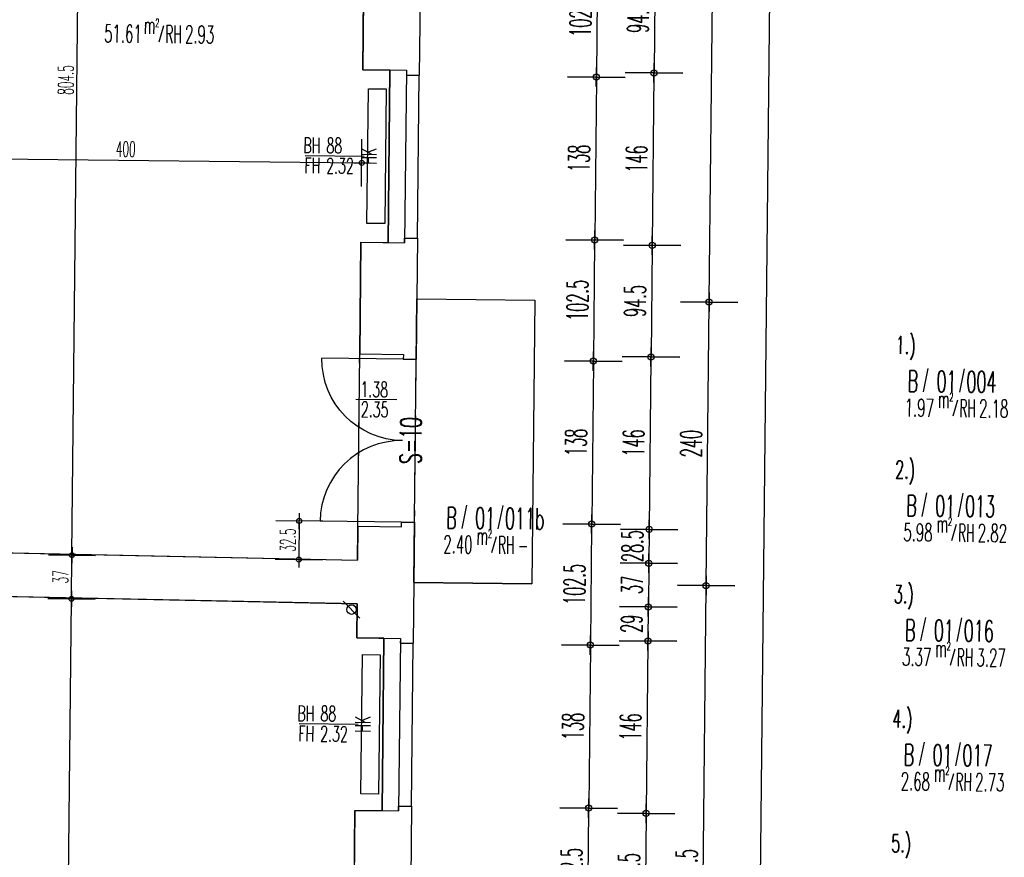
# Model space of a CAD drawing. Extents: x -14.3 to 68.8, y -3.9 to 57.4.
# Tile 42 of 46: x 44.8 to 53.1, y 40.4 to 47.5. Entities that reach past the tile are written whole.
import ezdxf
from ezdxf.enums import TextEntityAlignment as Align

# ---------------------------------------------------------------- set-up
doc = ezdxf.new("R2010")
doc.units = 0
doc.header["$LTSCALE"] = 0.25
doc.header["$MEASUREMENT"] = 0
doc.header["$PDMODE"] = 34
doc.header["$PDSIZE"] = 0.06
doc.linetypes.add('BOS_PUNKT', pattern=[0.18, 0, -0.18])
doc.layers.get('0').update_dxf_attribs({"color": 30, "linetype": 'CONTINUOUS'})
doc.layers.get('DEFPOINTS').update_dxf_attribs({"linetype": 'CONTINUOUS'})
for name, color, linetype in [('01ATTRMB', 7, 'CONTINUOUS'), ('01BEM-A', 7, 'CONTINUOUS'), ('01BEM-FEN', 7, 'CONTINUOUS'), ('01BEM-I', 7, 'CONTINUOUS'), ('01BEM-TUR', 7, 'CONTINUOUS'), ('01FEN', 4, 'CONTINUOUS'), ('01FLA-POLY1', 1, 'CONTINUOUS'), ('01TGA-HZG', 4, 'CONTINUOUS'), ('01TGA-STG', 4, 'CONTINUOUS'), ('01TUR-S', 7, 'CONTINUOUS'), ('01TXT', 7, 'CONTINUOUS'), ('01WAN', 3, 'CONTINUOUS'), ('01WAN-S', 7, 'CONTINUOUS'), ('01WAN-U', 7, 'BOS_PUNKT')]:
    doc.layers.add(name, color=color, linetype=linetype)
doc.styles.add('BOS', font='romans.shx', dxfattribs={"width": 0.6})
doc.styles.add('BOS-BEM', font='romans.shx', dxfattribs={"width": 0.5})
doc.dimstyles.new('BOS-130', dxfattribs={"dimscale": 0.001, "dimtxt": 130, "dimasz": 10.666667, "dimexe": 1.8, "dimexo": 0.1, "dimgap": 30, "dimtad": 1, "dimdec": 4, "dimlfac": 100, "dimrnd": 0.5, "dimzin": 12, "dimtxsty": 'BOS-BEM', "dimblk1": 'BOS-BEM', "dimblk2": 'BOS-BEM', "dimsah": 1, "dimcen": 1.5, "dimse1": 1, "dimse2": 1, "dimclrd": 256, "dimclre": 256, "dimclrt": 256, "dimazin": 3, "dimtfac": 1, "dimtdec": 4, "dimtmove": 0, "dimatfit": 3, "dimtvp": 1.2, "dimtolj": 1, "dimtzin": 0})
doc.dimstyles.new('BOS-180', dxfattribs={"dimscale": 0.001, "dimtxt": 180, "dimasz": 13, "dimexe": 1.8, "dimexo": 0.1, "dimgap": 50, "dimtad": 1, "dimdec": 4, "dimlfac": 100, "dimrnd": 0.5, "dimzin": 12, "dimtxsty": 'BOS-BEM', "dimblk1": 'BOS-BEM', "dimblk2": 'BOS-BEM', "dimsah": 1, "dimcen": 1.5, "dimse1": 1, "dimse2": 1, "dimclrd": 256, "dimclre": 256, "dimclrt": 256, "dimazin": 3, "dimtfac": 1, "dimtdec": 4, "dimtmove": 0, "dimatfit": 3, "dimtvp": 1.2, "dimtolj": 1, "dimtzin": 0})

# ---------------------------------------------------------------- blocks, each defined once
blk = doc.blocks.new('TUR')
at = {"color": 0, "linetype": 'BYBLOCK'}
blk.add_line((0, 0), (0, 1), dxfattribs=at)
blk.add_arc((0, 0), 1, 0, 90, dxfattribs=at)
blk = doc.blocks.new('BOS-BEM')
for p, q in [((0, -18.75), (0, 18.75)), ((-6.25, 0), (6.25, 0))]:
    blk.add_line(p, q)
blk.add_circle((0, 0), 2)
blk = doc.blocks.new('*D1457')
at = {"layer": '01BEM-I'}
blk.add_line((47.1377, 43.2755), (47.1345, 42.9704), dxfattribs=at)
at = {"layer": 'DEFPOINTS', "color": 0}
for p in [(47.6345, 43.2809), (47.1344, 42.9597), (47.631, 42.9545)]:
    blk.add_point(p, dxfattribs=at)
at = {"layer": '01BEM-I', "xscale": 0.01066666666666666, "yscale": 0.01066666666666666, "zscale": 0.01066666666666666}
for p, rotation in [((47.1378, 43.2862), 89.39336692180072), ((47.1344, 42.9597), 269.3933669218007)]:
    blk.add_blockref('BOS-BEM', p, dxfattribs=dict(at, rotation=rotation))
at = {"layer": '01BEM-I', "insert": (47.0411, 43.1239), "char_height": 0.13, "attachment_point": 5, "rotation": 89.39337, "style": 'BOS-BEM'}
blk.add_mtext('\\A1;32.5', dxfattribs=at)
blk = doc.blocks.new('BL_TGA-STGL')
blk.add_line((-0.0707, -0.0707), (0.0707, 0.0707))
blk.add_circle((0, 0), 0.04)
blk = doc.blocks.new('*D1464')
at = {"layer": '01BEM-A'}
blk.add_line((49.6651, 48.0567), (49.6546, 47.0577), dxfattribs=at)
at = {"layer": 'DEFPOINTS', "color": 0}
for p in [(48.1654, 48.0855), (48.1545, 47.0606), (49.6544, 47.0447)]:
    blk.add_point(p, dxfattribs=at)
at = {"layer": '01BEM-A', "xscale": 0.013, "yscale": 0.013, "zscale": 0.013}
for p, rotation in [((49.6653, 48.0697), 89.39336692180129), ((49.6544, 47.0447), 269.3933669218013)]:
    blk.add_blockref('BOS-BEM', p, dxfattribs=dict(at, rotation=rotation))
at = {"layer": '01BEM-A', "insert": (49.5199, 47.5587), "char_height": 0.18, "attachment_point": 5, "rotation": 89.39337, "style": 'BOS-BEM'}
blk.add_mtext('\\A1;102.5', dxfattribs=at)
blk = doc.blocks.new('*D1450')
at = {"layer": '01BEM-A'}
blk.add_line((49.6543, 47.0317), (49.6399, 45.6778), dxfattribs=at)
at = {"layer": 'DEFPOINTS', "color": 0}
for p in [(48.1545, 47.0606), (48.1399, 45.6807), (49.6398, 45.6648)]:
    blk.add_point(p, dxfattribs=at)
at = {"layer": '01BEM-A', "xscale": 0.013, "yscale": 0.013, "zscale": 0.013}
for p, rotation in [((49.6544, 47.0447), 89.39336692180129), ((49.6398, 45.6648), 269.3933669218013)]:
    blk.add_blockref('BOS-BEM', p, dxfattribs=dict(at, rotation=rotation))
at = {"layer": '01BEM-A', "insert": (49.5071, 46.3562), "char_height": 0.18, "attachment_point": 5, "rotation": 89.39337, "style": 'BOS-BEM'}
blk.add_mtext('\\A1;138', dxfattribs=at)
blk = doc.blocks.new('*D1456')
at = {"layer": '01BEM-A'}
blk.add_line((49.6397, 45.6518), (49.6291, 44.6529), dxfattribs=at)
at = {"layer": 'DEFPOINTS', "color": 0}
for p in [(48.1399, 45.6807), (48.129, 44.6557), (49.629, 44.6399)]:
    blk.add_point(p, dxfattribs=at)
at = {"layer": '01BEM-A', "xscale": 0.013, "yscale": 0.013, "zscale": 0.013}
for p, rotation in [((49.6398, 45.6648), 89.39336692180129), ((49.629, 44.6399), 269.3933669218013)]:
    blk.add_blockref('BOS-BEM', p, dxfattribs=dict(at, rotation=rotation))
at = {"layer": '01BEM-A', "insert": (49.4944, 45.1538), "char_height": 0.18, "attachment_point": 5, "rotation": 89.39337, "style": 'BOS-BEM'}
blk.add_mtext('\\A1;102.5', dxfattribs=at)
blk = doc.blocks.new('*D1455')
at = {"layer": '01BEM-A'}
blk.add_line((49.6288, 44.6269), (49.6145, 43.2729), dxfattribs=at)
at = {"layer": 'DEFPOINTS', "color": 0}
for p in [(48.129, 44.6557), (48.1144, 43.2758), (49.6143, 43.2599)]:
    blk.add_point(p, dxfattribs=at)
at = {"layer": '01BEM-A', "xscale": 0.013, "yscale": 0.013, "zscale": 0.013}
for p, rotation in [((49.629, 44.6399), 89.39336692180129), ((49.6143, 43.2599), 269.3933669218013)]:
    blk.add_blockref('BOS-BEM', p, dxfattribs=dict(at, rotation=rotation))
at = {"layer": '01BEM-A', "insert": (49.4817, 43.9514), "char_height": 0.18, "attachment_point": 5, "rotation": 89.39337, "style": 'BOS-BEM'}
blk.add_mtext('\\A1;138', dxfattribs=at)
blk = doc.blocks.new('*D1454')
at = {"layer": '01BEM-A'}
blk.add_line((49.6142, 43.2469), (49.6036, 42.248), dxfattribs=at)
at = {"layer": 'DEFPOINTS', "color": 0}
for p in [(48.1144, 43.2758), (48.1036, 42.2509), (49.6035, 42.235)]:
    blk.add_point(p, dxfattribs=at)
at = {"layer": '01BEM-A', "xscale": 0.013, "yscale": 0.013, "zscale": 0.013}
for p, rotation in [((49.6143, 43.2599), 89.39336692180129), ((49.6035, 42.235), 269.3933669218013)]:
    blk.add_blockref('BOS-BEM', p, dxfattribs=dict(at, rotation=rotation))
at = {"layer": '01BEM-A', "insert": (49.4689, 42.7489), "char_height": 0.18, "attachment_point": 5, "rotation": 89.39337, "style": 'BOS-BEM'}
blk.add_mtext('\\A1;102.5', dxfattribs=at)
blk = doc.blocks.new('*D1453')
at = {"layer": '01BEM-A'}
blk.add_line((49.6034, 42.222), (49.589, 40.8681), dxfattribs=at)
at = {"layer": 'DEFPOINTS', "color": 0}
for p in [(48.1036, 42.2509), (48.089, 40.8709), (49.5889, 40.8551)]:
    blk.add_point(p, dxfattribs=at)
at = {"layer": '01BEM-A', "xscale": 0.013, "yscale": 0.013, "zscale": 0.013}
for p, rotation in [((49.6035, 42.235), 89.39336692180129), ((49.5889, 40.8551), 269.3933669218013)]:
    blk.add_blockref('BOS-BEM', p, dxfattribs=dict(at, rotation=rotation))
at = {"layer": '01BEM-A', "insert": (49.4562, 41.5465), "char_height": 0.18, "attachment_point": 5, "rotation": 89.39337, "style": 'BOS-BEM'}
blk.add_mtext('\\A1;138', dxfattribs=at)
blk = doc.blocks.new('*D1334')
at = {"layer": '01BEM-A'}
blk.add_line((49.5887, 40.8421), (49.5782, 39.8431), dxfattribs=at)
at = {"layer": 'DEFPOINTS', "color": 0}
for p in [(48.089, 40.8709), (48.0781, 39.846), (49.578, 39.8301)]:
    blk.add_point(p, dxfattribs=at)
at = {"layer": '01BEM-A', "xscale": 0.013, "yscale": 0.013, "zscale": 0.013}
for p, rotation in [((49.5889, 40.8551), 89.39336692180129), ((49.578, 39.8301), 269.3933669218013)]:
    blk.add_blockref('BOS-BEM', p, dxfattribs=dict(at, rotation=rotation))
at = {"layer": '01BEM-A', "insert": (49.4435, 40.3441), "char_height": 0.18, "attachment_point": 5, "rotation": 89.39337, "style": 'BOS-BEM'}
blk.add_mtext('\\A1;102.5', dxfattribs=at)
blk = doc.blocks.new('*D1325')
at = {"layer": '01BEM-A'}
blk.add_line((50.1522, 48.0115), (50.1425, 47.0926), dxfattribs=at)
at = {"layer": 'DEFPOINTS', "color": 0}
for p in [(48.0549, 48.0467), (48.0449, 47.1018), (50.1423, 47.0796)]:
    blk.add_point(p, dxfattribs=at)
at = {"layer": '01BEM-A', "xscale": 0.013, "yscale": 0.013, "zscale": 0.013}
for p, rotation in [((50.1523, 48.0245), 89.39336692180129), ((50.1423, 47.0796), 269.3933669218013)]:
    blk.add_blockref('BOS-BEM', p, dxfattribs=dict(at, rotation=rotation))
at = {"layer": '01BEM-A', "insert": (50.0073, 47.5535), "char_height": 0.18, "attachment_point": 5, "rotation": 89.39337, "style": 'BOS-BEM'}
blk.add_mtext('\\A1;94.5', dxfattribs=at)
blk = doc.blocks.new('*D1324')
at = {"layer": '01BEM-A'}
blk.add_line((50.1422, 47.0666), (50.127, 45.6326), dxfattribs=at)
at = {"layer": 'DEFPOINTS', "color": 0}
for p in [(48.0449, 47.1018), (48.0295, 45.6418), (50.1269, 45.6196)]:
    blk.add_point(p, dxfattribs=at)
at = {"layer": '01BEM-A', "xscale": 0.013, "yscale": 0.013, "zscale": 0.013}
for p, rotation in [((50.1423, 47.0796), 89.39336692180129), ((50.1269, 45.6196), 269.3933669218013)]:
    blk.add_blockref('BOS-BEM', p, dxfattribs=dict(at, rotation=rotation))
at = {"layer": '01BEM-A', "insert": (49.9946, 46.3511), "char_height": 0.18, "attachment_point": 5, "rotation": 89.39337, "style": 'BOS-BEM'}
blk.add_mtext('\\A1;146', dxfattribs=at)
blk = doc.blocks.new('*D1323')
at = {"layer": '01BEM-A'}
blk.add_line((50.1267, 45.6066), (50.117, 44.6877), dxfattribs=at)
at = {"layer": 'DEFPOINTS', "color": 0}
for p in [(48.0295, 45.6418), (48.0195, 44.6969), (50.1169, 44.6747)]:
    blk.add_point(p, dxfattribs=at)
at = {"layer": '01BEM-A', "xscale": 0.013, "yscale": 0.013, "zscale": 0.013}
for p, rotation in [((50.1269, 45.6196), 89.39336692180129), ((50.1169, 44.6747), 269.3933669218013)]:
    blk.add_blockref('BOS-BEM', p, dxfattribs=dict(at, rotation=rotation))
at = {"layer": '01BEM-A', "insert": (49.9819, 45.1486), "char_height": 0.18, "attachment_point": 5, "rotation": 89.39337, "style": 'BOS-BEM'}
blk.add_mtext('\\A1;94.5', dxfattribs=at)
blk = doc.blocks.new('*D1322')
at = {"layer": '01BEM-A'}
blk.add_line((50.1167, 44.6617), (50.1015, 43.2278), dxfattribs=at)
at = {"layer": 'DEFPOINTS', "color": 0}
for p in [(48.0195, 44.6969), (48.004, 43.237), (50.1014, 43.2148)]:
    blk.add_point(p, dxfattribs=at)
at = {"layer": '01BEM-A', "xscale": 0.013, "yscale": 0.013, "zscale": 0.013}
for p, rotation in [((50.1169, 44.6747), 89.39336692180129), ((50.1014, 43.2148), 269.3933669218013)]:
    blk.add_blockref('BOS-BEM', p, dxfattribs=dict(at, rotation=rotation))
at = {"layer": '01BEM-A', "insert": (49.9691, 43.9462), "char_height": 0.18, "attachment_point": 5, "rotation": 89.39337, "style": 'BOS-BEM'}
blk.add_mtext('\\A1;146', dxfattribs=at)
blk = doc.blocks.new('*D1321')
at = {"layer": '01BEM-A'}
blk.add_line((50.1013, 43.2018), (50.0985, 42.9413), dxfattribs=at)
at = {"layer": 'DEFPOINTS', "color": 0}
for p in [(48.004, 43.237), (47.631, 42.9545), (50.0984, 42.9283)]:
    blk.add_point(p, dxfattribs=at)
at = {"layer": '01BEM-A', "xscale": 0.013, "yscale": 0.013, "zscale": 0.013}
for p, rotation in [((50.1014, 43.2148), 89.39336692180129), ((50.0984, 42.9283), 269.3933669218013)]:
    blk.add_blockref('BOS-BEM', p, dxfattribs=dict(at, rotation=rotation))
at = {"layer": '01BEM-A', "insert": (49.9599, 43.073), "char_height": 0.18, "attachment_point": 5, "rotation": 89.39337, "style": 'BOS-BEM'}
blk.add_mtext('\\A1;28.5', dxfattribs=at)
blk = doc.blocks.new('*D1320')
at = {"layer": '01BEM-A'}
blk.add_line((50.0982, 42.9153), (50.0946, 42.5714), dxfattribs=at)
at = {"layer": 'DEFPOINTS', "color": 0}
for p in [(47.631, 42.9545), (47.6271, 42.5845), (50.0944, 42.5584)]:
    blk.add_point(p, dxfattribs=at)
at = {"layer": '01BEM-A', "xscale": 0.013, "yscale": 0.013, "zscale": 0.013}
for p, rotation in [((50.0984, 42.9283), 89.39336692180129), ((50.0944, 42.5584), 269.3933669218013)]:
    blk.add_blockref('BOS-BEM', p, dxfattribs=dict(at, rotation=rotation))
at = {"layer": '01BEM-A', "insert": (49.9564, 42.7448), "char_height": 0.18, "attachment_point": 5, "rotation": 89.39337, "style": 'BOS-BEM'}
blk.add_mtext('\\A1;37', dxfattribs=at)
blk = doc.blocks.new('*D1319')
at = {"layer": '01BEM-A'}
blk.add_line((50.0943, 42.5454), (50.0915, 42.2828), dxfattribs=at)
at = {"layer": 'DEFPOINTS', "color": 0}
for p in [(47.6271, 42.5845), (47.994, 42.292), (50.0914, 42.2698)]:
    blk.add_point(p, dxfattribs=at)
at = {"layer": '01BEM-A', "xscale": 0.013, "yscale": 0.013, "zscale": 0.013}
for p, rotation in [((50.0944, 42.5584), 89.39336692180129), ((50.0914, 42.2698), 269.3933669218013)]:
    blk.add_blockref('BOS-BEM', p, dxfattribs=dict(at, rotation=rotation))
at = {"layer": '01BEM-A', "insert": (49.9529, 42.4156), "char_height": 0.18, "attachment_point": 5, "rotation": 89.39337, "style": 'BOS-BEM'}
blk.add_mtext('\\A1;29', dxfattribs=at)
blk = doc.blocks.new('*D1318')
at = {"layer": '01BEM-A'}
blk.add_line((50.0913, 42.2568), (50.0761, 40.8229), dxfattribs=at)
at = {"layer": 'DEFPOINTS', "color": 0}
for p in [(47.994, 42.292), (47.9786, 40.8321), (50.0759, 40.8099)]:
    blk.add_point(p, dxfattribs=at)
at = {"layer": '01BEM-A', "xscale": 0.013, "yscale": 0.013, "zscale": 0.013}
for p, rotation in [((50.0914, 42.2698), 89.39336692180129), ((50.0759, 40.8099), 269.3933669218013)]:
    blk.add_blockref('BOS-BEM', p, dxfattribs=dict(at, rotation=rotation))
at = {"layer": '01BEM-A', "insert": (49.9437, 41.5413), "char_height": 0.18, "attachment_point": 5, "rotation": 89.39337, "style": 'BOS-BEM'}
blk.add_mtext('\\A1;146', dxfattribs=at)
blk = doc.blocks.new('*D1317')
at = {"layer": '01BEM-A'}
blk.add_line((50.0758, 40.7969), (50.0661, 39.878), dxfattribs=at)
at = {"layer": 'DEFPOINTS', "color": 0}
for p in [(47.9786, 40.8321), (47.9685, 39.8872), (50.0659, 39.865)]:
    blk.add_point(p, dxfattribs=at)
at = {"layer": '01BEM-A', "xscale": 0.013, "yscale": 0.013, "zscale": 0.013}
for p, rotation in [((50.0759, 40.8099), 89.39336692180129), ((50.0659, 39.865), 269.3933669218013)]:
    blk.add_blockref('BOS-BEM', p, dxfattribs=dict(at, rotation=rotation))
at = {"layer": '01BEM-A', "insert": (49.9309, 40.3389), "char_height": 0.18, "attachment_point": 5, "rotation": 89.39337, "style": 'BOS-BEM'}
blk.add_mtext('\\A1;94.5', dxfattribs=at)
blk = doc.blocks.new('*D1302')
at = {"layer": '01BEM-A'}
blk.add_line((50.5331, 37.9379), (50.5838, 42.7266), dxfattribs=at)
at = {"layer": 'DEFPOINTS', "color": 0}
for p in [(48.1436, 42.7655), (50.5839, 42.7396), (48.0926, 37.9507)]:
    blk.add_point(p, dxfattribs=at)
at = {"layer": '01BEM-A', "xscale": 0.013, "yscale": 0.013, "zscale": 0.013}
for p, rotation in [((50.5839, 42.7396), 89.39336692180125), ((50.5329, 37.9249), 269.3933669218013)]:
    blk.add_blockref('BOS-BEM', p, dxfattribs=dict(at, rotation=rotation))
at = {"layer": '01BEM-A', "insert": (50.4184, 40.3338), "char_height": 0.18, "attachment_point": 5, "rotation": 89.39337, "style": 'BOS-BEM'}
blk.add_mtext('\\A1;481.5', dxfattribs=at)
blk = doc.blocks.new('*D1301')
at = {"layer": '01BEM-A'}
blk.add_line((50.584, 42.7526), (50.6092, 45.1265), dxfattribs=at)
at = {"layer": 'DEFPOINTS', "color": 0}
for p in [(48.169, 45.1653), (50.6093, 45.1395), (48.1436, 42.7655)]:
    blk.add_point(p, dxfattribs=at)
at = {"layer": '01BEM-A', "xscale": 0.013, "yscale": 0.013, "zscale": 0.013}
for p, rotation in [((50.6093, 45.1395), 89.39336692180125), ((50.5839, 42.7396), 269.3933669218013)]:
    blk.add_blockref('BOS-BEM', p, dxfattribs=dict(at, rotation=rotation))
at = {"layer": '01BEM-A', "insert": (50.4566, 43.9411), "char_height": 0.18, "attachment_point": 5, "rotation": 89.39337, "style": 'BOS-BEM'}
blk.add_mtext('\\A1;240', dxfattribs=at)
blk = doc.blocks.new('*D773')
at = {"layer": '01BEM-A'}
blk.add_line((50.6094, 45.1525), (50.7079, 54.451), dxfattribs=at)
at = {"layer": 'DEFPOINTS', "color": 0}
for p in [(48.1732, 54.4908), (50.708, 54.464), (48.169, 45.1653)]:
    blk.add_point(p, dxfattribs=at)
at = {"layer": '01BEM-A', "xscale": 0.013, "yscale": 0.013, "zscale": 0.013}
for p, rotation in [((50.708, 54.464), 89.39336692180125), ((50.6093, 45.1395), 269.3933669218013)]:
    blk.add_blockref('BOS-BEM', p, dxfattribs=dict(at, rotation=rotation))
at = {"layer": '01BEM-A', "insert": (50.5187, 49.8032), "char_height": 0.18, "attachment_point": 5, "rotation": 89.39337, "style": 'BOS-BEM'}
blk.add_mtext('\\A1;932.5', dxfattribs=at)
blk = doc.blocks.new('*D772')
at = {"layer": '01BEM-A'}
blk.add_line((50.6174, -0.1365), (51.196, 54.5058), dxfattribs=at)
at = {"layer": 'DEFPOINTS', "color": 0}
for p in [(47.7738, 54.5551), (51.1961, 54.5188), (47.8307, -0.12)]:
    blk.add_point(p, dxfattribs=at)
at = {"layer": '01BEM-A', "xscale": 0.013, "yscale": 0.013, "zscale": 0.013}
for p, rotation in [((51.1961, 54.5188), 89.39336692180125), ((50.6173, -0.1495), 269.3933669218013)]:
    blk.add_blockref('BOS-BEM', p, dxfattribs=dict(at, rotation=rotation))
at = {"layer": '01BEM-A', "insert": (50.7667, 27.1861), "char_height": 0.18, "attachment_point": 5, "rotation": 89.39337, "style": 'BOS-BEM'}
blk.add_mtext('\\A1;5467', dxfattribs=at)
blk = doc.blocks.new('*D1330')
at = {"layer": '01BEM-I'}
blk.add_line((45.1565, 37.7156), (45.2084, 42.6161), dxfattribs=at)
at = {"layer": 'DEFPOINTS', "color": 0}
for p in [(45.2085, 42.6268), (46.0043, 42.6184), (45.9015, 37.697)]:
    blk.add_point(p, dxfattribs=at)
at = {"layer": '01BEM-I', "xscale": 0.01066666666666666, "yscale": 0.01066666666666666, "zscale": 0.01066666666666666}
for p, rotation in [((45.2085, 42.6268), 89.39336692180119), ((45.1564, 37.7049), 269.3933669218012)]:
    blk.add_blockref('BOS-BEM', p, dxfattribs=dict(at, rotation=rotation))
at = {"layer": '01BEM-I', "insert": (45.0875, 40.1669), "char_height": 0.13, "attachment_point": 5, "rotation": 89.39337, "style": 'BOS-BEM'}
blk.add_mtext('\\A1;492', dxfattribs=at)
blk = doc.blocks.new('*D1451')
at = {"layer": '01BEM-I'}
blk.add_line((45.2086, 42.6375), (45.2123, 42.9861), dxfattribs=at)
at = {"layer": 'DEFPOINTS', "color": 0}
for p in [(45.2124, 42.9968), (46.0121, 42.9883), (46.0043, 42.6184)]:
    blk.add_point(p, dxfattribs=at)
at = {"layer": '01BEM-I', "xscale": 0.01066666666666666, "yscale": 0.01066666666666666, "zscale": 0.01066666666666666}
for p, rotation in [((45.2124, 42.9968), 89.39336692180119), ((45.2085, 42.6268), 269.3933669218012)]:
    blk.add_blockref('BOS-BEM', p, dxfattribs=dict(at, rotation=rotation))
at = {"layer": '01BEM-I', "insert": (45.1155, 42.8128), "char_height": 0.13, "attachment_point": 5, "rotation": 89.39337, "style": 'BOS-BEM'}
blk.add_mtext('\\A1;37', dxfattribs=at)
blk = doc.blocks.new('*D1448')
at = {"layer": '01BEM-I'}
blk.add_line((45.2125, 43.0074), (45.2975, 51.0304), dxfattribs=at)
at = {"layer": 'DEFPOINTS', "color": 0}
for p in [(45.2976, 51.0411), (46.0972, 51.0326), (46.0121, 42.9883)]:
    blk.add_point(p, dxfattribs=at)
at = {"layer": '01BEM-I', "xscale": 0.01066666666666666, "yscale": 0.01066666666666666, "zscale": 0.01066666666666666}
for p, rotation in [((45.2976, 51.0411), 89.39336692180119), ((45.2124, 42.9968), 269.3933669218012)]:
    blk.add_blockref('BOS-BEM', p, dxfattribs=dict(at, rotation=rotation))
at = {"layer": '01BEM-I', "insert": (45.16, 47.0199), "char_height": 0.13, "attachment_point": 5, "rotation": 89.39337, "style": 'BOS-BEM'}
blk.add_mtext('\\A1;804.5', dxfattribs=at)
blk = doc.blocks.new('*D1446')
at = {"layer": '01BEM-I'}
blk.add_line((43.6775, 46.3606), (47.656, 46.3185), dxfattribs=at)
at = {"layer": 'DEFPOINTS', "color": 0}
for p in [(43.6794, 47.5482), (47.675, 47.1057), (47.6666, 46.3184)]:
    blk.add_point(p, dxfattribs=at)
at = {"layer": '01BEM-I', "xscale": 0.01066666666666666, "yscale": 0.01066666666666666, "zscale": 0.01066666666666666}
for p, rotation in [((43.6668, 46.3607), 179.3933669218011), ((47.6666, 46.3184), 359.3933669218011)]:
    blk.add_blockref('BOS-BEM', p, dxfattribs=dict(at, rotation=rotation))
at = {"layer": '01BEM-I', "insert": (45.6677, 46.4345), "char_height": 0.13, "attachment_point": 5, "rotation": 359.39337, "style": 'BOS-BEM'}
blk.add_mtext('\\A1;400', dxfattribs=at)

msp = doc.modelspace()

# ---------------------------------------------------------------- linework, layer by layer
at = {"layer": '01ATTRMB'}
for p, q in [((45.9872218, 47.4772562), (45.9472607, 47.3396758)), ((52.4631377, 44.5782264), (52.4225268, 44.3792651)), ((52.7698522, 44.5749791), (52.7292412, 44.3760177)), ((52.7133373, 44.3100546), (52.6733762, 44.1724742)), ((52.4519716, 43.5235759), (52.4113606, 43.3246146)), ((52.758686, 43.5203286), (52.7180751, 43.3213672)), ((48.5548653, 43.4209615), (48.5142544, 43.2220002)), ((48.8615798, 43.4177142), (48.8209688, 43.2187528)), ((52.7021711, 43.2554041), (52.66221, 43.1178237)), ((48.8050648, 43.1527897), (48.7651038, 43.0152093)), ((52.4408054, 42.4689255), (52.4001944, 42.2699641)), ((52.7475198, 42.4656781), (52.7069089, 42.2667167)), ((52.6910049, 42.2007536), (52.6510438, 42.0631733)), ((52.4296392, 41.414275), (52.3890283, 41.2153136)), ((52.7363536, 41.4110276), (52.6957427, 41.2120662)), ((52.6798387, 41.1461032), (52.6398777, 41.0085228))]:
    msp.add_line(p, q, dxfattribs=at)
at = {"layer": '01BEM-FEN', "linetype": 'BYBLOCK'}
for p, q in [((47.1870127, 46.3808035), (47.6869847, 46.37551)), ((47.1360866, 41.5710731), (47.6360586, 41.5657796))]:
    msp.add_line(p, q, dxfattribs=at)
at = {"layer": '01BEM-TUR', "linetype": 'BYBLOCK'}
msp.add_line((47.615429, 44.3170618), (47.9654094, 44.3133561), dxfattribs=at)
at = {"layer": '01FEN'}
for p, q in [((48.0449362, 47.1017634), (48.0294784, 45.6418453)), ((47.9940101, 42.292033), (47.9785523, 40.8321149))]:
    msp.add_line(p, q, dxfattribs=at)
at = {"layer": '01FLA-POLY1'}
msp.add_lwpolyline([(41.3432209, 48.3919735), (41.3012385, 44.4269335), (41.2907568, 43.436989), (41.2870509, 43.0869901), (42.1257228, 43.0694702), (43.465509, 43.041482), (47.6310033, 42.9544646), (47.6338243, 43.2208986), (47.6338042, 43.2208988), (47.6494904, 44.7008157), (47.6494939, 44.7008156), (47.6594991, 45.6457626), (47.8894862, 45.6433275), (47.9049441, 47.1032457), (47.6749569, 47.1056808), (47.6849622, 48.0506278)], dxfattribs=at)
for points in [[(48.1344431, 45.1657072), (49.1343775, 45.1551198), (49.1089637, 42.7552544), (48.109033, 42.7658418)], [(47.608573, 40.8360322), (47.8385601, 40.8335971), (47.854018, 42.2935153), (47.6240308, 42.2959504), (47.6270859, 42.5844854), (43.647743, 42.667614), (43.6262203, 40.6348978), (43.6151034, 39.5849567), (43.6003867, 38.1950346), (43.597528, 37.9250497), (43.5954837, 37.7319684), (47.5750678, 37.6716192), (47.58311, 38.431167), (47.8130971, 38.4287319), (47.8285549, 39.8886501), (47.5985678, 39.8910852)]]:
    msp.add_lwpolyline(points, close=True, dxfattribs=at)
at = {"layer": '01TGA-HZG'}
for p, q in [((47.7111903, 45.8052243), (47.7232601, 46.9451604)), ((47.7232601, 46.9451604), (47.8732517, 46.9435723)), ((47.8732517, 46.9435723), (47.8611819, 45.8036362)), ((47.8611819, 45.8036362), (47.7111903, 45.8052243)), ((47.6600525, 40.975495), (47.6725458, 42.1554289)), ((47.6600525, 40.975495), (47.6725458, 42.1554289)), ((47.6725458, 42.1554289), (47.8225374, 42.1538408)), ((47.6725458, 42.1554289), (47.8225374, 42.1538408)), ((47.8225374, 42.1538408), (47.8100441, 40.9739069)), ((47.8225374, 42.1538408), (47.8100441, 40.9739069)), ((47.8100441, 40.9739069), (47.6600525, 40.975495)), ((47.8100441, 40.9739069), (47.6600525, 40.975495))]:
    msp.add_line(p, q, dxfattribs=at)
at = {"layer": '01WAN'}
for p, q in [((47.6849622, 48.0506278), (47.6749569, 47.1056808)), ((48.1653588, 48.0855436), (48.1545065, 47.060601)), ((47.6749569, 47.1056808), (48.0449362, 47.1017634)), ((48.0449362, 47.1017634), (48.0445127, 47.0617657)), ((48.0445127, 47.0617657), (48.1545065, 47.060601)), ((47.6594991, 45.6457626), (47.6494939, 44.7008156)), ((47.6594991, 45.6457626), (48.0294784, 45.6418453)), ((48.0294784, 45.6418453), (48.0299019, 45.681843)), ((48.0299019, 45.681843), (48.1398957, 45.6806784)), ((48.1398957, 45.6806784), (48.1290435, 44.6557358)), ((47.6494939, 44.7008156), (48.0194732, 44.6968982)), ((48.0194732, 44.6968982), (48.0190497, 44.6569005)), ((48.0190497, 44.6569005), (48.1290435, 44.6557358)), ((47.6340361, 43.2408974), (47.6310033, 42.9544646)), ((47.6340361, 43.2408974), (48.0040153, 43.2369801)), ((48.0040153, 43.2369801), (48.0044388, 43.2769778)), ((48.0044388, 43.2769778), (48.1144327, 43.2758132)), ((48.1144327, 43.2758132), (48.1035804, 42.2508706)), ((43.465509, 43.041482), (47.6310033, 42.9544646)), ((43.5277628, 42.6701204), (47.6270859, 42.5844854)), ((47.6270859, 42.5844854), (47.6240308, 42.2959504)), ((47.6240308, 42.2959504), (47.9940101, 42.292033)), ((47.9940101, 42.292033), (47.9935866, 42.2520353)), ((47.9935866, 42.2520353), (48.1035804, 42.2508706)), ((47.9785523, 40.8321149), (47.9789758, 40.8721126)), ((47.9789758, 40.8721126), (48.0889696, 40.870948)), ((48.0889696, 40.870948), (48.0781174, 39.8460054)), ((47.608573, 40.8360322), (47.5985678, 39.8910852)), ((47.608573, 40.8360322), (47.9785523, 40.8321149))]:
    msp.add_line(p, q, dxfattribs=at)
at = {"layer": '01WAN-S'}
for p, q in [((47.9049441, 47.1032457), (47.8894862, 45.6433275)), ((48.1398957, 45.6806784), (48.1545065, 47.060601)), ((48.1344431, 45.1657072), (49.1343775, 45.1551198)), ((49.1343775, 45.1551198), (49.1089637, 42.7552544)), ((48.109033, 42.7658418), (49.1089637, 42.7552544)), ((47.854018, 42.2935153), (47.8385601, 40.8335971)), ((48.0889696, 40.870948), (48.1035804, 42.2508706))]:
    msp.add_line(p, q, dxfattribs=at)
at = {"layer": '01WAN-U'}
for p, q in [((47.6338042, 43.2208988), (47.6494904, 44.7008157)), ((48.1144327, 43.2758132), (48.1290435, 44.6557358))]:
    msp.add_line(p, q, dxfattribs=at)

# ---------------------------------------------------------------- block references
at = {"layer": '01TGA-STG', "rotation": 269.3933669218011}
msp.add_blockref('BL_TGA-STGL', (47.5803177, 42.5354541), dxfattribs=at)
at = {"layer": '01TUR-S'}
for p, xscale, yscale, zscale, rotation in [((48.0190497, 44.6569005), 0.689999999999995, -0.689999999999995, 0.689999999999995, 269.3933669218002), ((48.0044388, 43.2769778), 0.6900000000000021, 0.6900000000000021, 0.6900000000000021, 89.39336692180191)]:
    msp.add_blockref('TUR', p, dxfattribs=dict(at, xscale=xscale, yscale=yscale, zscale=zscale, rotation=rotation))

# ---------------------------------------------------------------- texts
at = {"layer": '01ATTRMB', "style": 'BOS', "width": 0.5}
for s, height, p in [('2', 0.07, (45.9524982, 47.4681093)), ('m', 0.15, (45.9170881, 47.4090379)), ('2', 0.07, (52.6786137, 44.3009077)), ('m', 0.15, (52.6432036, 44.2418363)), ('m', 0.15, (52.6320374, 43.1871858)), ('2', 0.07, (52.6674475, 43.2462572)), ('2', 0.07, (48.7703413, 43.1436428)), ('m', 0.15, (48.7349312, 43.0845714)), ('m', 0.15, (52.6208713, 42.1325354)), ('2', 0.07, (52.6562814, 42.1916067)), ('2', 0.07, (52.6451152, 41.1369562)), ('m', 0.15, (52.6097051, 41.0778849))]:
    msp.add_text(s, height=height, rotation=359.3934, dxfattribs=at).set_placement(p, align=Align.RIGHT)
at = {"layer": '01ATTRMB', "style": 'BOS'}
for s, height, width, p in [('51.61', 0.15, 0.55, (45.4840822, 47.3386182)), ('RH', 0.15, 0.5, (46.0024821, 47.3331296)), ('2.93', 0.15, 0.55, (46.1694673, 47.3313616)), ('1.)', 0.15, 0.6, (52.1886785, 44.7010043)), ('B', 0.18, 0.55, (52.2904259, 44.3806637)), ('01', 0.18, 0.55, (52.5345791, 44.3780787)), ('004', 0.18, 0.55, (52.7878063, 44.3753976)), ('1.97', 0.15, 0.55, (52.2651946, 44.1708343)), ('RH', 0.15, 0.5, (52.7285976, 44.165928)), ('2.18', 0.15, 0.55, (52.8955828, 44.16416)), ('2.)', 0.15, 0.6, (52.1839406, 43.6462858)), ('B', 0.18, 0.55, (52.2792597, 43.3260132)), ('01', 0.18, 0.55, (52.5234129, 43.3234282)), ('013', 0.18, 0.55, (52.7766401, 43.3207471)), ('B', 0.18, 0.55, (48.3821534, 43.2233988)), ('01', 0.18, 0.55, (48.6263067, 43.2208138)), ('011b', 0.18, 0.55, (48.8795339, 43.2181327)), ('5.98', 0.15, 0.55, (52.2540284, 43.1161838)), ('RH', 0.15, 0.5, (52.7174314, 43.1112775)), ('2.82', 0.15, 0.55, (52.8844166, 43.1095096)), ('2.40', 0.15, 0.55, (48.3569222, 43.0135694)), ('RH', 0.15, 0.5, (48.8203252, 43.0086631)), ('-', 0.15, 0.55, (48.9873104, 43.0068952)), ('3.)', 0.15, 0.6, (52.1727744, 42.5916353)), ('B', 0.18, 0.55, (52.2680935, 42.2713627)), ('01', 0.18, 0.55, (52.5122468, 42.2687777)), ('016', 0.18, 0.55, (52.7654739, 42.2660967)), ('3.37', 0.15, 0.55, (52.2428622, 42.0615334)), ('RH', 0.15, 0.5, (52.7062653, 42.056627)), ('3.27', 0.15, 0.55, (52.8732504, 42.0548591)), ('4.)', 0.15, 0.6, (52.1616082, 41.5369848)), ('B', 0.18, 0.55, (52.2569273, 41.2167122)), ('01', 0.18, 0.55, (52.5010806, 41.2141272)), ('017', 0.18, 0.55, (52.7543077, 41.2114462)), ('2.68', 0.15, 0.55, (52.2316961, 41.0068829)), ('RH', 0.15, 0.5, (52.6950991, 41.0019766)), ('2.73', 0.15, 0.55, (52.8620842, 41.0002086)), ('5.)', 0.15, 0.6, (52.150442, 40.4823343))]:
    msp.add_text(s, height=height, rotation=359.3934, dxfattribs=dict(at, width=width)).set_placement(p)
at = {"layer": '01BEM-FEN', "linetype": 'BYBLOCK', "style": 'BOS', "width": 0.6}
for s, p in [('BH', (47.1717193, 46.4023029)), ('88', (47.3671388, 46.4002339)), ('FH', (47.1803909, 46.2309728)), ('2.32', (47.365326, 46.2290148)), ('BH', (47.1207932, 41.5925725)), ('88', (47.3162127, 41.5905035)), ('FH', (47.1294648, 41.4212424)), ('2.32', (47.3143999, 41.4192844))]:
    msp.add_text(s, height=0.13, rotation=359.3934, dxfattribs=at).set_placement(p)
at = {"layer": '01BEM-TUR', "linetype": 'BYBLOCK', "style": 'BOS', "width": 0.6}
for s, p in [('1.38', (47.6550649, 44.3364339)), ('2.35', (47.6588405, 44.166803))]:
    msp.add_text(s, height=0.13, rotation=359.39336692, dxfattribs=at).set_placement(p)
at = {"layer": '01TGA-HZG', "style": 'BOS', "width": 0.6}
for p in [(47.791506, 46.3751924), (47.7405799, 41.565462)]:
    msp.add_text('HK', height=0.13, rotation=89.39336692, dxfattribs=at).set_placement(p, align=Align.CENTER)
at = {"layer": '01TXT', "style": 'BOS', "width": 0.6}
msp.add_text('S=10', height=0.18, rotation=89.13119372, dxfattribs=at).set_placement((48.1717381, 43.9657745), align=Align.CENTER)

# ---------------------------------------------------------------- dimensions: what is measured, and where the dimension line sits
at = {"layer": '01BEM-A'}
for base, p1, p2, picture, middle in [((51.1961412, 54.5188156), (47.8306948, -0.12), (47.773833, 54.5550515), '*D772', (50.7667311, 27.1861376)), ((50.7080333, 54.4639804), (48.168986, 45.1653415), (48.1731754, 54.4908198), '*D773', (50.5186767, 49.803224)), ((49.6544225, 47.0447197), (48.1653588, 48.0855436), (48.1545065, 47.060601), '*D1464', (49.5198564, 47.5586732)), ((50.1423186, 47.079556), (48.0549414, 48.0467105), (48.0449362, 47.1017634), '*D1325', (50.0073291, 47.5535118)), ((50.1268608, 45.6196379), (48.0449362, 47.1017634), (48.0294784, 45.6418453), '*D1324', (49.9945976, 46.3510792)), ((49.6398116, 45.6647971), (48.1545065, 47.060601), (48.1398957, 45.6806784), '*D1450', (49.5071249, 46.3562406)), ((49.6289594, 44.6398545), (48.1398957, 45.6806784), (48.1290435, 44.6557358), '*D1456', (49.4943934, 45.153808)), ((50.1168556, 44.6746908), (48.0294784, 45.6418453), (48.0194732, 44.6968982), '*D1323', (49.9818661, 45.1486466)), ((50.6093044, 45.1395031), (48.1435759, 42.765476), (48.168986, 45.1653415), '*D1301', (50.4566072, 43.9410526)), ((50.1013978, 43.2147727), (48.0194732, 44.6968982), (48.0040153, 43.2369801), '*D1322', (49.9691345, 43.946214)), ((49.6143486, 43.2599319), (48.1290435, 44.6557358), (48.1144327, 43.2758132), '*D1455', (49.4816619, 43.9513754)), ((49.6034964, 42.2349893), (48.1144327, 43.2758132), (48.1035804, 42.2508706), '*D1454', (49.4689303, 42.7489428)), ((50.0944476, 42.5583606), (47.6310033, 42.9544646), (47.6270859, 42.5844854), '*D1320', (49.9564141, 42.7448325)), ((50.5838943, 42.7396376), (48.0925968, 37.9507459), (48.1435759, 42.765476), '*D1302', (50.4184126, 40.3337548)), ((50.0913925, 42.2698256), (47.6270859, 42.5844854), (47.9940101, 42.292033), '*D1319', (49.9529279, 42.4155754)), ((50.0759347, 40.8099075), (47.9940101, 42.292033), (47.9785523, 40.8321149), '*D1318', (49.9436715, 41.5413488)), ((49.5888855, 40.8550667), (48.1035804, 42.2508706), (48.0889696, 40.870948), '*D1453', (49.4561988, 41.5465102)), ((50.0659295, 39.8649604), (47.9785523, 40.8321149), (47.9685471, 39.8871678), '*D1317', (49.93094, 40.3389162)), ((49.5780333, 39.8301241), (48.0889696, 40.870948), (48.0781174, 39.8460054), '*D1334', (49.4434673, 40.3440776))]:
    dim = msp.add_linear_dim(base=base, p1=p1, p2=p2, angle=89.39336692, dimstyle='BOS-180', dxfattribs=at)
    dim.commit()
    dim.dimension.update_dxf_attribs({"geometry": picture, "text_midpoint": middle})
dim = msp.add_linear_dim(base=(50.098365, 42.9283398), p1=(48.0040153, 43.2369801), p2=(47.6310033, 42.9544646), angle=89.39336692, dimstyle='BOS-180', dxfattribs=at)
dim.commit()
dim.dimension.update_dxf_attribs({"geometry": '*D1321', "text_midpoint": (50.0998814, 43.0715563), "dimtype": 160})
at = {"layer": '01BEM-I'}
for base, p1, p2, angle, picture, middle in [((45.2976016, 51.0410718), (46.0120689, 42.9882842), (46.0972433, 51.032605), 89.39336692, '*D1448', (45.1600197, 47.0199172)), ((47.6666208, 46.318369), (43.6794182, 47.5482034), (47.6749569, 47.1056808), 359.39336692, '*D1446', (45.6677387, 46.4345388)), ((45.2124272, 42.9967509), (46.0043417, 42.6183846), (46.0120689, 42.9882842), 89.39336692, '*D1451', (45.115474, 42.8127868)), ((45.2085102, 42.6268109), (45.9015337, 37.6969978), (46.0043417, 42.6183846), 89.39336692, '*D1330', (45.0874585, 40.166855))]:
    dim = msp.add_linear_dim(base=base, p1=p1, p2=p2, angle=angle, dimstyle='BOS-130', dxfattribs=at)
    dim.commit()
    dim.dimension.update_dxf_attribs({"geometry": picture, "text_midpoint": middle})
dim = msp.add_aligned_dim(p1=(47.6344596, 43.2808952), p2=(47.6310033, 42.9544646), distance=-0.4966377, dimstyle='BOS-130', dxfattribs=at)
dim.commit()
dim.dimension.update_dxf_attribs({"geometry": '*D1457', "text_midpoint": (47.0411269, 43.1239439)})

doc.saveas('drawing.dxf')
